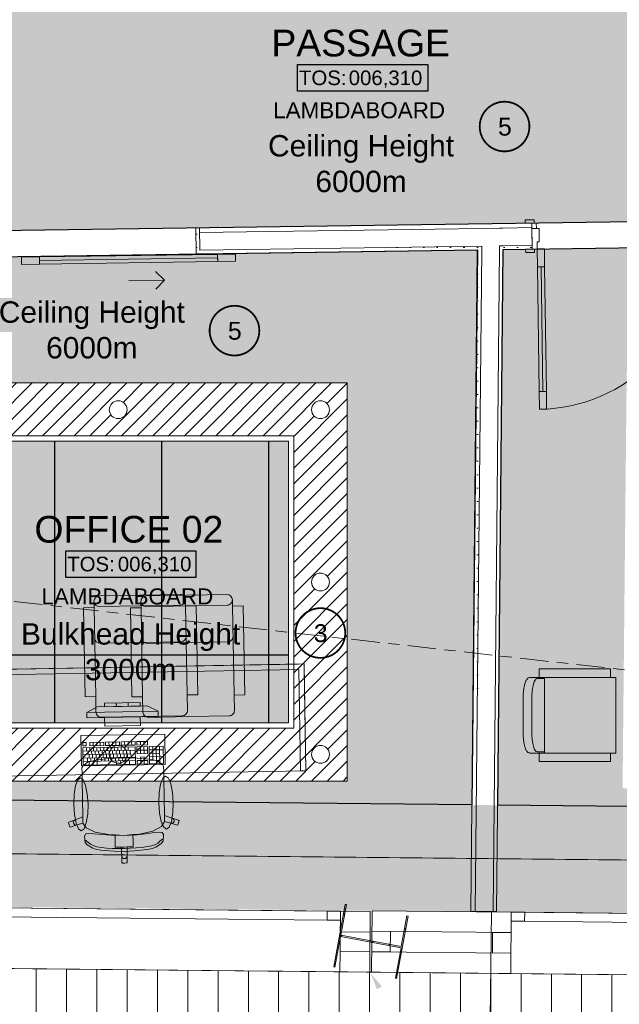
# Model space of a CAD drawing. Header units: millimetres. Extents: x -115474967 to 444143, y -74377 to 241828222.
# Tile 79 of 256: x -21396 to -18032, y 37920 to 43446. Entities that reach past the tile are written whole.
import ezdxf
from ezdxf.enums import TextEntityAlignment as Align

# ---------------------------------------------------------------- set-up
doc = ezdxf.new("R2010")
doc.units = ezdxf.units.MM
doc.header["$MEASUREMENT"] = 0
for name, pattern in [('Block C$0$DASHED2', [0.375, 0.25, -0.125]), ('Centre', [31.75, 6.35, -4.7625, 15.875, -4.7625]), ('PHANTOM', [2.5, 1.25, -0.25, 0.25, -0.25, 0.25, -0.25])]:
    doc.linetypes.add(name, pattern=pattern)
for name, color, linetype in [('0-HACH', 9, 'Continuous'), ('00-1 FloorFinish', 1, 'Continuous'), ('00-1 FloorLevel', 7, 'Continuous'), ('00-3 Elev 01', 7, 'Continuous'), ('00-5 Grid 01', 9, 'PHANTOM'), ('A-DOOR NUMBERS', 7, 'Continuous')]:
    doc.layers.add(name, color=color, linetype=linetype)
for name, color, linetype, lineweight in [('00-1 Labels', 4, 'Continuous', 35), ('1HATCH', 8, 'Continuous', 0), ('2 Windows', 1, 'Continuous', 25), ('A_WALL LOAD_Pen_No__161', 1, 'Continuous', 5), ('TEXT-2', 140, 'Continuous', 50)]:
    doc.layers.add(name, color=color, linetype=linetype, lineweight=lineweight)
doc.styles.add('ARIAL', font='arial.ttf')
pattern_1 = [(0, (-370653.09, -39732.55), (0, 75), [0, -75])]

# ---------------------------------------------------------------- blocks, each defined once
blk = doc.blocks.new('Room Tags')
at = {"layer": '00-1 FloorLevel', "color": 2}
blk.add_lwpolyline([(-571.3, -75.7), (646.5, -75.7), (646.5, -324.7), (-571.3, -324.7)], close=True, dxfattribs=at)
at = {"layer": '00-1 FloorFinish', "style": 'ARIAL'}
blk.add_attdef('F-FINISH', text='', height=150, dxfattribs=at).set_placement((5.1, -578), align=Align.CENTER)
at = {"layer": '00-1 FloorLevel', "style": 'ARIAL'}
blk.add_text('TOS:', height=136.36, dxfattribs=at).set_placement((-557.4, -200.2), align=Align.MIDDLE_LEFT)
blk.add_attdef('000,000', text='', height=136.4, dxfattribs=at).set_placement((606.9, -200.2), align=Align.MIDDLE_RIGHT)
at = {"layer": '00-1 Labels', "style": 'ARIAL'}
for tag, p in [('ROOM1?', (19, 746.2)), ('ROOM2?', (19, 373.1)), ('ROOM3?', (19, 0))]:
    blk.add_attdef(tag, text='', height=250, dxfattribs=at).set_placement(p, align=Align.CENTER)

msp = doc.modelspace()

# ---------------------------------------------------------------- hatches: boundary and pattern name
at = {"layer": '0-HACH', "ltscale": 5, "transparency": 33554559}
h = msp.add_hatch(dxfattribs=at)
h.set_pattern_fill('ANSI31', color=9, scale=500)
h.set_pattern_definition([(45, (2841.23, -19986.67), (-44.194174, 44.194174), [])])
h.paths.add_polyline_path([(-19858.33641, 41111.35789), (-19858.33641, 39469.83624), (-21827.7187, 39469.83624), (-21827.7187, 41111.35789)], flags=16)
edge = h.paths.add_edge_path()
edge.add_arc((-19708.33641, 39322.94558), 50, 0, 360)
edge = h.paths.add_edge_path()
edge.add_arc((-19708.33641, 40290.02258), 50, 0, 360)
edge = h.paths.add_edge_path()
edge.add_arc((-19708.33641, 41257.09959), 50, 0, 360)
edge = h.paths.add_edge_path()
edge.add_arc((-20843.02755, 41257.09959), 50, 0, 360)
edge = h.paths.add_edge_path()
edge.add_arc((-21977.7187, 41257.09959), 50, 0, 360)
edge = h.paths.add_edge_path()
edge.add_arc((-21977.7187, 39322.94558), 50, 0, 360)
edge = h.paths.add_edge_path()
edge.add_arc((-21977.7187, 40290.02258), 50, 0, 360)
edge = h.paths.add_edge_path()
edge.add_arc((-20843.02755, 39322.94558), 50, 0, 360)
h.paths.add_polyline_path([(-19558.33641, 41407.09959), (-22127.7187, 41407.09959), (-22127.7187, 39172.94558), (-19558.33641, 39172.94558)])
at = {"layer": '00-5 Grid 01', "linetype": 'ByBlock', "lineweight": 0, "true_color": 0xc7c8ca}
h = msp.add_hatch(dxfattribs=at)
h.set_pattern_fill('HATCH__GYPSUM', color=9, style=0, pattern_type=2)
h.set_pattern_definition(pattern_1)
h.paths.add_polyline_path([(-20385.5807, 42132.07763), (-20385.8666, 42152.07559), (-20387.65348, 42277.06282), (-20407.65144, 42276.77692), (-20405.57865, 42131.79173)])
h = msp.add_hatch(dxfattribs=at)
h.set_pattern_fill('HATCH__GYPSUM', color=9, style=0, pattern_type=2)
h.set_pattern_definition(pattern_1)
h.paths.add_polyline_path([(-20385.8666, 42152.0756), (-20385.58069, 42132.07764), (-18828.41568, 42154.33961), (-18828.21697, 42174.34457)])
h = msp.add_hatch(dxfattribs=at)
h.set_pattern_fill('HATCH__GYPSUM', color=9, style=0, pattern_type=2)
h.set_pattern_definition(pattern_1)
h.paths.add_polyline_path([(-18828.41572, 42154.33967), (-18803.41093, 42154.69715), (-18803.21218, 42174.70204), (-18828.21697, 42174.34456)])
h = msp.add_hatch(dxfattribs=at)
h.set_pattern_fill('HATCH__GYPSUM', color=9, style=0, pattern_type=2)
h.set_pattern_definition(pattern_1)
h.paths.add_polyline_path([(-18520.60365, 42178.74239), (-18683.67386, 42176.41103), (-18683.38799, 42156.41306), (-18520.31773, 42158.74438)])
h = msp.add_hatch(dxfattribs=at)
h.set_pattern_fill('HATCH__GYPSUM', color=9, style=0, pattern_type=2)
h.set_pattern_definition(pattern_1)
h.paths.add_polyline_path([(-18828.41572, 42154.33967), (-18865.2971, 38442.07612), (-18840.29834, 38441.82776), (-18803.41093, 42154.69715)])
h = msp.add_hatch(dxfattribs=at)
h.set_pattern_fill('STEEL', color=9, style=0, pattern_type=2)
h.set_pattern_definition([(45, (-389597.53, -50095.89), (-159.09903, 159.09903), []), (45, (-389650.56, -50042.85), (-159.09903, 159.09903), [])])
h.paths.add_polyline_path([(-19281.14544, 38065.23016), (-19216.07988, 38415.23369), (-19222.96197, 38416.51307), (-19254.85506, 38244.95235), (-19594.04388, 38308.00746), (-19562.15079, 38479.56818), (-19569.03288, 38480.84756), (-19634.09844, 38130.84403), (-19627.21635, 38129.56465), (-19595.32326, 38301.12537), (-19256.13444, 38238.07026), (-19288.02753, 38066.50954)])
h = msp.add_hatch(dxfattribs=at)
h.set_pattern_fill('PATTERN__DECK_II', color=9, style=0, pattern_type=2)
h.set_pattern_definition([(90, (-370653.1, -39732.55), (-170, 0), [])])
h.paths.add_polyline_path([(-24791.2793, 38155.42772), (-24899.99028, 35175.17037), (-21787.91622, 35052.7176), (-21692.45372, 37459.02348), (-21683.66339, 37680.6016), (-12732.89904, 37340.2223), (-12604.53983, 38030.72146), (-24630.48216, 38153.8315)])
at = {"layer": '1HATCH', "true_color": 0x636466, "transparency": 33554687}
h = msp.add_hatch(dxfattribs=at)
h.set_pattern_fill('AR-SAND', color=251, scale=50)
h.set_pattern_definition([(37.5, (8722.58, -59453.4), (-3.14967, 96.34119), [0, -76, 0, -85, 0, -81.25]), (7.5, (8722.58, -59453.4), (88.48884, 141.1073), [0, -41, 0, -68.5, 0, -26.25]), (327.5, (8661.08, -59453.4), (155.70709, 0.28295), [0, -25, 0, -90, 0, -117.5]), (317.5, (8661.08, -59453.4), (150.30633, 43.88378), [0, -12.5, 0, -59, 0, -67.5])])
h.paths.add_polyline_path([(-24974.0809, 44566.98805), (-17608.2382, 43741.36444), (-17249.60836, 46941.97918), (-12027.67829, 46356.86018), (-12833.18036, 42021.00784), (-14651.68424, 42359.06721), (-22972.74196, 42240.10505), (-22972.22783, 39080.39579), (-24974.0809, 39100.5989)])
h = msp.add_hatch(dxfattribs=at)
h.set_pattern_fill('AR-SAND', color=251, scale=50, angle=-7e-12)
h.paths.add_polyline_path([(-13262.24646, 38382.41493), (-24973.50811, 38501.97963), (-24973.50811, 39100.6379), (-13396.85774, 38983.80401), (-12027.1055, 46356.89918), (-11428.33354, 46289.80658), (-12898.997, 38378.74895), (-12899.78618, 38378.75691)])
h = msp.add_hatch(dxfattribs=at)
h.set_pattern_fill('AR-SAND', color=251, scale=50)
h.set_pattern_definition([(37.5, (4361, -29726.72), (-3.14967, 96.34119), [0, -76, 0, -85, 0, -81.25]), (7.5, (4361, -29726.72), (88.48884, 141.1073), [0, -41, 0, -68.5, 0, -26.25]), (327.5, (4299.5, -29726.72), (155.70709, 0.28295), [0, -25, 0, -90, 0, -117.5]), (317.5, (4299.5, -29726.72), (150.30633, 43.88378), [0, -12.5, 0, -59, 0, -67.5])])
h.paths.add_polyline_path([(-12859.67789, 41878.37711), (-14664.01918, 42213.87605), (-18683.38796, 42156.41306), (-18714.28116, 39037.42374), (-13397.43053, 38983.76501)])
h.paths.add_polyline_path([(-13480.30023, 39084.80231), (-18013.40039, 39132.06151), (-17990.21018, 41466.25156), (-14723.56716, 41512.95319), (-13085.51656, 41208.44003)], flags=16)
h.paths.add_polyline_path([(-13729.1847, 39387.41332), (-17710.43629, 39428.9193), (-17693.13399, 41170.46806), (-14749.08772, 41212.55767), (-13435.29388, 40968.32376)], flags=0)
h = msp.add_hatch(dxfattribs=at)
h.set_pattern_fill('AR-SAND', color=251, scale=50)
h.set_pattern_definition([(37.5, (4361.576, -29726.68), (-3.14967, 96.34119), [0, -76, 0, -85, 0, -81.25]), (7.5, (4361.58, -29726.68), (88.48884, 141.1073), [0, -41, 0, -68.5, 0, -26.25]), (327.5, (4300.076, -29726.68), (155.70709, 0.28295), [0, -25, 0, -90, 0, -117.5]), (317.5, (4300.08, -29726.68), (150.30633, 43.88378), [0, -12.5, 0, -59, 0, -67.5])])
h.paths.add_polyline_path([(-19557.76362, 39172.98458), (-22127.14591, 39172.98458), (-22127.14591, 41407.13859), (-19557.76362, 41407.13859)], flags=16)
h.paths.add_polyline_path([(-22827.14591, 39078.97638), (-18858.79498, 39038.92698), (-18827.84292, 42154.37867), (-22827.14591, 42097.20256)])
h = msp.add_hatch(dxfattribs=at)
h.set_pattern_fill('BOX', color=251, scale=50)
h.set_pattern_definition([(90, (4361.003, -29726.72), (-50, 6e-12), []), (90, (4373.503, -29726.72), (-50, 6e-12), []), (360, (4361.003, -29726.72), (6e-12, 50), [-12.5, 12.5]), (360, (4361.003, -29714.22), (6e-12, 50), [-12.5, 12.5]), (360, (4361.003, -29701.72), (6e-12, 50), [12.5, -12.5]), (360, (4361.003, -29689.22), (6e-12, 50), [12.5, -12.5]), (90, (4386.003, -29726.72), (-50, 6e-12), [12.5, -12.5]), (90, (4398.503, -29726.72), (-50, 6e-12), [12.5, -12.5])])
h.paths.add_polyline_path([(-21797.7187, 41081.35789), (-19888.33641, 41081.35789), (-19888.33641, 39499.83624), (-21797.7187, 39499.83624)])

# ---------------------------------------------------------------- linework, layer by layer
at = {"layer": '0-HACH', "color": 9, "linetype": 'Block C$0$DASHED2', "ltscale": 5, "transparency": 33554559, "const_width": 5}
msp.add_lwpolyline([(-11728.19468, 46323.40612), (-13147.92737, 38681.27648), (-24973.50811, 38800.62262)], dxfattribs=at)
at = {"layer": '00-3 Elev 01', "linetype": 'Continuous'}
for p, q in [((-21197.7187, 39499.83624), (-21197.7187, 41081.35789)), ((-20597.7187, 39499.83624), (-20597.7187, 41081.35789)), ((-19997.7187, 39499.83624), (-19997.7187, 41081.35789))]:
    msp.add_line(p, q, dxfattribs=at)
at = {"layer": '00-3 Elev 01'}
msp.add_line((-21797.7187, 39881.35789), (-19888.33641, 39881.35789), dxfattribs=at)
for points in [[(-24974.0809, 44566.98805), (-17608.2382, 43741.36444), (-17249.60836, 46941.97918), (-12027.67829, 46356.86018), (-12833.18036, 42021.00784), (-14651.68424, 42359.06721), (-22972.74196, 42240.10505), (-22972.22783, 39080.39579), (-24974.0809, 39100.5989)], [(-18682.81509, 42156.45207), (-14663.44631, 42213.91505), (-12859.10502, 41878.41611), (-13396.85766, 38983.80402), (-18713.70829, 39037.46274)], [(-22827.14583, 42097.20256), (-18827.84285, 42154.37868), (-18858.7949, 39038.92699), (-22826.65472, 39078.97143)]]:
    msp.add_lwpolyline(points, close=True, dxfattribs=at)
at = {"layer": '00-5 Grid 01', "color": 9, "linetype": 'ByBlock', "lineweight": 0, "true_color": 0xc7c8ca}
for p, q in [((-20387.65348, 42277.06282), (-20407.65144, 42276.77692)), ((-20407.65144, 42276.77692), (-20405.57865, 42131.79173)), ((-20407.65144, 42276.77692), (-20405.57865, 42131.79173)), ((-20385.8666, 42152.07559), (-20387.65348, 42277.06282)), ((-18802.21844, 42274.72643), (-20387.29609, 42252.06536)), ((-18702.1993, 42276.15639), (-18802.21844, 42274.72646)), ((-18685.10337, 42276.4008), (-18702.1993, 42276.15639)), ((-18522.03313, 42278.73216), (-18685.10337, 42276.4008)), ((-18559.65833, 42322.19873), (-18509.66344, 42322.91348)), ((-18559.38673, 42303.20067), (-18559.65833, 42322.19873)), ((-18509.39184, 42303.91542), (-18559.38673, 42303.20067)), ((-18522.39051, 42303.72959), (-18559.38673, 42303.20067)), ((-18522.39051, 42303.72959), (-18559.38673, 42303.20067)), ((-18522.39051, 42303.72959), (-18559.38673, 42303.20067)), ((-18522.39051, 42303.72959), (-18497.39306, 42304.08696)), ((-18521.96166, 42273.73265), (-18522.39051, 42303.72959)), ((-18522.03313, 42278.73214), (-18522.39051, 42303.72959)), ((-18522.03313, 42278.73214), (-18522.39051, 42303.72959)), ((-18522.03313, 42278.73214), (-18522.39051, 42303.72959)), ((-18521.96166, 42273.73265), (-18522.03313, 42278.73214)), ((-18521.96166, 42273.73265), (-18522.03313, 42278.73214)), ((-18521.96166, 42273.73265), (-18522.03313, 42278.73214)), ((-18481.96574, 42274.30445), (-18521.96166, 42273.73265)), ((-18496.96421, 42274.09003), (-18521.96166, 42273.73265)), ((-18521.96166, 42273.73265), (-18520.31772, 42158.7444)), ((-18520.60363, 42178.74236), (-18521.96166, 42273.73265)), ((-18520.60363, 42178.74236), (-18521.96166, 42273.73265)), ((-18520.60363, 42178.74236), (-18521.96166, 42273.73265)), ((-18509.66344, 42322.91348), (-18509.39184, 42303.91542)), ((-18497.39306, 42304.08696), (-18496.96421, 42274.09003)), ((-18480.89361, 42199.31212), (-18481.96574, 42274.30445)), ((-20385.86661, 42152.07559), (-18803.21218, 42174.7021)), ((-18803.21218, 42174.70204), (-18803.41093, 42154.69715)), ((-18803.21218, 42174.70204), (-18803.41093, 42154.69715)), ((-18703.39179, 42156.12708), (-18703.19304, 42176.13196)), ((-18703.39179, 42156.12708), (-18703.19304, 42176.13196)), ((-18703.19304, 42176.13196), (-18683.67386, 42176.41102)), ((-18683.67386, 42176.41104), (-18520.60362, 42178.74235)), ((-18520.31772, 42158.7444), (-18520.60363, 42178.74236)), ((-18520.31772, 42158.7444), (-18520.60363, 42178.74236)), ((-18520.31772, 42158.7444), (-18520.60363, 42178.74236)), ((-18492.89239, 42199.14058), (-18480.89361, 42199.31212)), ((-18492.32059, 42159.14466), (-18492.89239, 42199.14058)), ((-18492.32059, 42159.14466), (-18452.32467, 42159.71647)), ((-18452.32467, 42159.71647), (-18450.89517, 42059.72668)), ((-21285.41726, 42114.21259), (-21385.40704, 42112.78308)), ((-21385.40704, 42112.78308), (-21384.83524, 42072.78717)), ((-21284.84546, 42074.21668), (-21285.41726, 42114.21259)), ((-21285.13136, 42094.21463), (-20285.23354, 42108.50969)), ((-20385.5807, 42132.07763), (-20405.57865, 42131.79173)), ((-20385.5807, 42132.07763), (-20405.57865, 42131.79173)), ((-20185.52966, 42129.93716), (-20285.51944, 42128.50765)), ((-20285.51944, 42128.50765), (-20284.94764, 42088.51174)), ((-20184.95786, 42089.94124), (-20185.52966, 42129.93716)), ((-18803.41093, 42154.69715), (-18840.29834, 38441.82776)), ((-18740.30327, 38440.8343), (-18703.39179, 42156.12708)), ((-18557.31394, 42158.21548), (-18507.31905, 42158.93024)), ((-18520.31772, 42158.7444), (-18557.31394, 42158.21548)), ((-18520.31772, 42158.7444), (-18557.31394, 42158.21548)), ((-18520.31772, 42158.7444), (-18557.31394, 42158.21548)), ((-18557.04234, 42139.21743), (-18557.31394, 42158.21548)), ((-18507.04745, 42139.93218), (-18557.04234, 42139.21743)), ((-18520.31772, 42158.7444), (-18492.32059, 42159.14466)), ((-18507.31905, 42158.93024), (-18507.04745, 42139.93218)), ((-18490.89108, 42059.15488), (-18492.32059, 42159.14466)), ((-21384.83524, 42072.78717), (-21284.84546, 42074.21668)), ((-20284.94764, 42088.51174), (-20184.95786, 42089.94124)), ((-18450.89517, 42059.72668), (-18490.89108, 42059.15488)), ((-18460.88658, 41359.51231), (-18470.89312, 42059.44078)), ((-20583.48748, 41984.23344), (-20634.19712, 42033.51357)), ((-20783.46704, 41981.37442), (-20583.48748, 41984.23344)), ((-20583.48748, 41984.23344), (-20632.76762, 41933.52379)), ((-18480.88454, 41359.22641), (-18440.88863, 41359.79821)), ((-18479.45503, 41259.23662), (-18480.88454, 41359.22641)), ((-18440.88863, 41359.79821), (-18439.45912, 41259.80843)), ((-18439.45912, 41259.80843), (-18479.45503, 41259.23662)), ((-20978.30881, 40146.63416), (-20978.93632, 40181.72803)), ((-20949.47745, 40212.25958), (-20722.86563, 40216.31159)), ((-20496.2538, 40220.36361), (-20722.86563, 40216.31159)), ((-20714.95992, 40146.08279), (-20715.58743, 40181.17666)), ((-20686.12856, 40211.7082), (-20459.51674, 40215.76022)), ((-20465.09475, 40155.81088), (-20465.72226, 40190.90475)), ((-20232.90491, 40219.81224), (-20459.51674, 40215.76022)), ((-20201.74586, 40155.25951), (-20202.37337, 40190.35337)), ((-21038.29922, 40145.56148), (-20978.30881, 40146.63416)), ((-21029.36564, 39645.94543), (-21038.29922, 40145.56148)), ((-20969.37523, 39647.01811), (-20978.30881, 40146.63416)), ((-20721.79294, 40156.32118), (-20948.40477, 40152.26916)), ((-20774.95033, 40145.01011), (-20714.95992, 40146.08279)), ((-20766.01675, 39645.39406), (-20774.95033, 40145.01011)), ((-20721.79294, 40156.32118), (-20495.18112, 40160.3732)), ((-20706.02634, 39646.46674), (-20714.95992, 40146.08279)), ((-20458.44406, 40155.76981), (-20685.05588, 40151.71779)), ((-20405.10434, 40156.88356), (-20465.09475, 40155.81088)), ((-20456.16117, 39656.19483), (-20465.09475, 40155.81088)), ((-20458.44406, 40155.76981), (-20231.83223, 40159.82183)), ((-20396.17076, 39657.26751), (-20405.10434, 40156.88356)), ((-20141.75545, 40156.33219), (-20201.74586, 40155.25951)), ((-20192.81228, 39655.64346), (-20201.74586, 40155.25951)), ((-20132.82187, 39656.71614), (-20141.75545, 40156.33219)), ((-20718.11257, 39950.49376), (-20944.72439, 39946.44174)), ((-20718.11257, 39950.49376), (-20491.50075, 39954.54578)), ((-20454.76368, 39949.94239), (-20681.37551, 39945.89037)), ((-20454.76368, 39949.94239), (-20228.15186, 39953.99441)), ((-21817.63909, 39794.22574), (-19830.64859, 39829.75488)), ((-19830.11225, 39799.75968), (-21817.10275, 39764.23054)), ((-19830.64859, 39829.75488), (-19800.65338, 39830.29122)), ((-19819.92884, 39230.24575), (-19830.11225, 39799.75968)), ((-19800.65338, 39830.29122), (-19800.11704, 39800.29602)), ((-19800.11704, 39800.29602), (-19789.93363, 39230.78209)), ((-18450.63269, 39748.53178), (-18492.63269, 39748.53178)), ((-18081.83269, 39754.30955), (-18481.83269, 39754.30955)), ((-18450.63269, 39754.30955), (-18450.63269, 39330.60585)), ((-20969.37523, 39647.01811), (-21029.36564, 39645.94543)), ((-20967.83307, 39560.77149), (-20969.37523, 39647.01811)), ((-20706.02634, 39646.46674), (-20766.01675, 39645.39406)), ((-20704.48418, 39560.22011), (-20706.02634, 39646.46674)), ((-20456.16117, 39656.19483), (-20396.17076, 39657.26751)), ((-20454.61901, 39569.94821), (-20456.16117, 39656.19483)), ((-20192.81228, 39655.64346), (-20132.82187, 39656.71614)), ((-20191.27012, 39569.39683), (-20192.81228, 39655.64346)), ((-18522.63269, 39638.754), (-18522.63269, 39446.1614)), ((-21019.64943, 39558.84964), (-20960.19536, 39589.91753)), ((-20619.71336, 39566.00085), (-21019.64943, 39558.84964)), ((-20960.19536, 39589.91753), (-20680.24011, 39594.92337)), ((-20720.59128, 39614.20506), (-20920.55931, 39610.62945)), ((-20920.55931, 39610.62945), (-20920.20175, 39590.63265)), ((-20920.20175, 39590.63265), (-20720.23372, 39594.20825)), ((-20853.54574, 39591.82452), (-20853.9033, 39611.82132)), ((-20786.88973, 39593.01639), (-20787.24729, 39613.01319)), ((-20720.23372, 39594.20825), (-20720.59128, 39614.20506)), ((-20619.71336, 39566.00085), (-20680.24011, 39594.92337)), ((-20619.17702, 39536.00564), (-20619.71336, 39566.00085)), ((-21019.64943, 39558.84964), (-21019.11309, 39528.85444)), ((-21019.11309, 39528.85444), (-20619.17702, 39536.00564)), ((-20710.6897, 39535.36464), (-20937.30152, 39531.31262)), ((-20719.16104, 39534.21784), (-20919.12907, 39530.64224)), ((-20919.12907, 39530.64224), (-20918.23517, 39480.65023)), ((-20718.26714, 39484.22583), (-20719.16104, 39534.21784)), ((-20710.6897, 39535.36464), (-20484.07787, 39539.41666)), ((-20447.34081, 39534.81327), (-20673.95263, 39530.76125)), ((-20447.34081, 39534.81327), (-20220.72898, 39538.86529)), ((-20918.23517, 39480.65023), (-20718.26714, 39484.22583)), ((-21022.25052, 39389.68519), (-21041.83072, 39389.33508)), ((-21041.83072, 39389.33508), (-21041.484, 39369.94424)), ((-21041.484, 39369.94424), (-21021.90379, 39370.29435)), ((-20747.60758, 39365.50049), (-21041.31064, 39360.24882)), ((-21041.31064, 39360.24882), (-21039.57701, 39263.29462)), ((-21040.96391, 39340.85798), (-20747.26086, 39346.10965)), ((-21021.90379, 39370.29435), (-21022.25052, 39389.68519)), ((-21021.38371, 39341.20809), (-21021.73043, 39360.59893)), ((-21011.24688, 39321.99231), (-21011.5936, 39341.38315)), ((-20924.3495, 39391.43575), (-21002.67032, 39390.0353)), ((-21002.67032, 39390.0353), (-21002.32359, 39370.64446)), ((-21002.32359, 39370.64446), (-20924.00278, 39372.04491)), ((-21001.8035, 39341.55821), (-21002.15023, 39360.94904)), ((-20991.66668, 39322.34242), (-20992.0134, 39341.73326)), ((-20982.74339, 39370.99458), (-20983.09011, 39390.38542)), ((-20982.2233, 39341.90832), (-20982.57002, 39361.29916)), ((-20972.08647, 39322.69253), (-20972.4332, 39342.08337)), ((-20963.16318, 39371.34469), (-20963.50991, 39390.73553)), ((-20962.6431, 39342.25843), (-20962.98982, 39361.64927)), ((-20952.50627, 39323.04264), (-20952.85299, 39342.43348)), ((-20943.58298, 39371.6948), (-20943.92971, 39391.08564)), ((-20943.06289, 39342.60854), (-20943.40962, 39361.99938)), ((-20932.92607, 39323.39275), (-20933.27279, 39342.78359)), ((-20924.00278, 39372.04491), (-20924.3495, 39391.43575)), ((-20923.48269, 39342.95865), (-20923.82941, 39362.34949)), ((-20836.23859, 39393.01125), (-20914.5594, 39391.61081)), ((-20914.5594, 39391.61081), (-20914.21268, 39372.21997)), ((-20914.21268, 39372.21997), (-20835.89186, 39373.62041)), ((-20913.34586, 39323.74287), (-20913.69259, 39343.13371)), ((-20903.90249, 39343.30876), (-20904.24921, 39362.6996)), ((-20894.63247, 39372.57008), (-20894.9792, 39391.96092)), ((-20893.76566, 39324.09298), (-20894.11238, 39343.48382)), ((-20884.32228, 39343.65887), (-20884.66901, 39363.04971)), ((-20875.05227, 39372.92019), (-20875.39899, 39392.31103)), ((-20874.18546, 39324.44309), (-20874.53218, 39343.83393)), ((-20864.74208, 39344.00898), (-20865.0888, 39363.39982)), ((-20855.47207, 39373.2703), (-20855.81879, 39392.66114)), ((-20854.60525, 39324.7932), (-20854.95198, 39344.18404)), ((-20845.16188, 39344.3591), (-20845.5086, 39363.74994)), ((-20835.89186, 39373.62041), (-20836.23859, 39393.01125)), ((-20835.02505, 39325.14331), (-20835.37177, 39344.53415)), ((-20748.12767, 39394.58675), (-20826.44849, 39393.18631)), ((-20826.44849, 39393.18631), (-20826.10176, 39373.79547)), ((-20826.10176, 39373.79547), (-20747.78095, 39375.19591)), ((-20825.58167, 39344.70921), (-20825.9284, 39364.10005)), ((-20815.44484, 39325.49342), (-20815.79157, 39344.88426)), ((-20806.52156, 39374.14558), (-20806.86828, 39393.53642)), ((-20806.00147, 39345.05932), (-20806.34819, 39364.45016)), ((-20795.86464, 39325.84353), (-20796.21137, 39345.23437)), ((-20786.94135, 39374.49569), (-20787.28808, 39393.88653)), ((-20786.42127, 39345.40943), (-20786.76799, 39364.80027)), ((-20776.28444, 39326.19364), (-20776.63116, 39345.58448)), ((-20767.36115, 39374.8458), (-20767.70787, 39394.23664)), ((-20747.78095, 39375.19591), (-20748.12767, 39394.58675)), ((-20745.87396, 39268.54629), (-20747.60758, 39365.50049)), ((-20679.59696, 39395.81214), (-20738.33757, 39394.76181)), ((-20738.33757, 39394.76181), (-20737.99084, 39375.37097)), ((-20737.99084, 39375.37097), (-20679.25023, 39376.4213)), ((-20679.07687, 39366.72588), (-20737.81748, 39365.67555)), ((-20737.81748, 39365.67555), (-20737.12403, 39326.89387)), ((-20737.47076, 39346.28471), (-20678.73015, 39347.33504)), ((-20718.41064, 39375.72108), (-20718.75737, 39395.11192)), ((-20717.54383, 39327.24398), (-20718.23728, 39366.02566)), ((-20698.83044, 39376.07119), (-20699.17716, 39395.46203)), ((-20697.96362, 39327.59409), (-20698.65707, 39366.37577)), ((-20679.25023, 39376.4213), (-20679.59696, 39395.81214)), ((-20678.38342, 39327.9442), (-20679.07687, 39366.72588)), ((-20590.96596, 39368.30138), (-20669.28677, 39366.90094)), ((-20669.28677, 39366.90094), (-20667.55314, 39269.94674)), ((-20668.94004, 39347.5101), (-20590.61923, 39348.91054)), ((-20648.31967, 39289.68769), (-20649.70657, 39367.25105)), ((-20628.39274, 39270.64696), (-20630.12636, 39367.60116)), ((-20608.81253, 39270.99707), (-20610.54616, 39367.95127)), ((-20589.23233, 39271.34718), (-20590.96596, 39368.30138)), ((-21040.61718, 39321.46714), (-20771.38939, 39326.28117)), ((-21040.27046, 39302.0763), (-20746.56741, 39307.32797)), ((-21039.92373, 39282.68546), (-20746.22068, 39287.93713)), ((-21015.44848, 39283.1231), (-21015.7952, 39302.51394)), ((-20967.87877, 39290.78093), (-21013.6189, 39279.27107)), ((-21006.0051, 39302.689), (-21006.35183, 39322.07984)), ((-20995.86828, 39283.47321), (-20996.215, 39302.86405)), ((-20986.4249, 39303.03911), (-20986.77163, 39322.42995)), ((-20976.28807, 39283.82332), (-20976.6348, 39303.21416)), ((-20899.26549, 39299.15195), (-20967.87877, 39290.78093)), ((-20966.8447, 39303.38922), (-20967.19142, 39322.78006)), ((-20956.70787, 39284.17344), (-20957.05459, 39303.56428)), ((-20947.26449, 39303.73933), (-20947.61122, 39323.13017)), ((-20937.12767, 39284.52355), (-20937.47439, 39303.91439)), ((-20927.68429, 39304.08944), (-20928.03101, 39323.48028)), ((-20917.54746, 39284.87366), (-20917.89419, 39304.2645)), ((-20908.10409, 39304.43955), (-20908.45081, 39323.83039)), ((-20898.203, 39299.27274), (-20899.26549, 39299.15195)), ((-20897.96726, 39285.22377), (-20898.31398, 39304.61461)), ((-20818.22606, 39303.17856), (-20898.203, 39299.27274)), ((-20888.52388, 39304.78967), (-20888.87061, 39324.18051)), ((-20878.38706, 39285.57388), (-20878.73378, 39304.96472)), ((-20868.94368, 39305.13978), (-20869.2904, 39324.53062)), ((-20858.80685, 39285.92399), (-20859.15358, 39305.31483)), ((-20853.56508, 39266.62068), (-20853.9118, 39286.01152)), ((-20849.36348, 39305.48989), (-20849.7102, 39324.88073)), ((-20839.22665, 39286.2741), (-20839.57337, 39305.66494)), ((-20829.78327, 39305.84), (-20830.13, 39325.23084)), ((-20829.08982, 39267.05832), (-20829.43655, 39286.44916)), ((-20819.64645, 39286.62422), (-20819.99317, 39306.01505)), ((-20818.22606, 39303.17856), (-20738.1606, 39302.13444)), ((-20810.20307, 39306.19011), (-20810.54979, 39325.58095)), ((-20804.61457, 39267.49596), (-20804.96129, 39286.8868)), ((-20800.06624, 39286.97433), (-20800.41297, 39306.36517)), ((-20790.62287, 39306.54022), (-20790.96959, 39325.93106)), ((-20780.13931, 39267.9336), (-20780.48604, 39287.32444)), ((-20771.04266, 39306.89033), (-20771.38939, 39326.28117)), ((-20738.1606, 39302.13444), (-20737.09447, 39302.05171)), ((-20737.12403, 39326.89387), (-20678.38342, 39327.9442)), ((-20737.09447, 39302.05171), (-20668.22579, 39296.13899)), ((-20716.85038, 39288.4623), (-20736.43058, 39288.11219)), ((-20736.43058, 39288.11219), (-20736.08386, 39268.72135)), ((-20697.6169, 39308.20325), (-20717.1971, 39307.85314)), ((-20717.1971, 39307.85314), (-20716.85038, 39288.4623)), ((-20716.85038, 39288.4623), (-20697.27017, 39288.81241)), ((-20716.50365, 39269.07146), (-20716.85038, 39288.4623)), ((-20697.27017, 39288.81241), (-20697.6169, 39308.20325)), ((-20677.68997, 39289.16252), (-20697.27017, 39288.81241)), ((-20696.92345, 39269.42157), (-20697.27017, 39288.81241)), ((-20677.34325, 39269.77168), (-20677.68997, 39289.16252)), ((-20668.59332, 39328.11926), (-20609.85271, 39329.16959)), ((-20668.24659, 39308.72842), (-20589.92578, 39310.12886)), ((-20668.22579, 39296.13899), (-20622.10342, 39286.27171)), ((-20667.89987, 39289.33758), (-20609.15926, 39290.38791)), ((-20622.10342, 39286.27171), (-20619.95443, 39285.43267)), ((-18450.63269, 39336.38363), (-18492.63269, 39336.38363)), ((-18081.83269, 39330.60585), (-18481.83269, 39330.60585)), ((-21042.15914, 39256.71874), (-21046.54844, 39248.0383)), ((-21046.54844, 39248.0383), (-21045.99354, 39217.00497)), ((-21015.73652, 39278.35574), (-21042.15914, 39256.71874)), ((-21039.57701, 39263.29462), (-20745.87396, 39268.54629)), ((-21013.6189, 39279.27107), (-21015.73652, 39278.35574)), ((-21005.31165, 39263.90732), (-21005.65838, 39283.29816)), ((-20983.28392, 39264.30119), (-20983.63065, 39283.69203)), ((-20961.25619, 39264.69507), (-20961.60292, 39284.08591)), ((-20736.08386, 39268.72135), (-20677.34325, 39269.77168)), ((-20667.55314, 39269.94674), (-20589.23233, 39271.34718)), ((-20619.95443, 39285.43267), (-20592.77517, 39264.75413)), ((-20592.77517, 39264.75413), (-20588.07834, 39256.23615)), ((-20588.07834, 39256.23615), (-20587.52344, 39225.20282)), ((-19789.93363, 39230.78209), (-19819.92884, 39230.24575)), ((-21045.99354, 39217.00497), (-21045.34854, 39180.93267)), ((-21045.34854, 39180.93267), (-21041.61014, 38971.86065)), ((-20587.52344, 39225.20282), (-20586.87844, 39189.13052)), ((-20586.87844, 39189.13052), (-20583.14004, 38980.0585)), ((-21084.70053, 38955.40442), (-21119.9033, 38943.37162)), ((-21084.70053, 38955.40442), (-21089.78758, 38952.46128)), ((-21041.61014, 38971.86065), (-21084.70053, 38955.40442)), ((-21040.99763, 38937.60558), (-21041.61014, 38971.86065)), ((-20582.52753, 38945.80342), (-20583.14004, 38980.0585)), ((-20583.14004, 38980.0585), (-20539.48889, 38965.15328)), ((-20539.48889, 38965.15328), (-20534.29987, 38962.39388)), ((-20539.48889, 38965.15328), (-20503.87844, 38954.38668)), ((-20534.29987, 38962.39388), (-20530.57216, 38957.87648)), ((-20530.57216, 38957.87648), (-20528.87325, 38952.28881)), ((-21119.9033, 38943.37162), (-21121.77393, 38939.56796)), ((-21121.77393, 38939.56796), (-21113.90476, 38916.94376)), ((-21113.90476, 38916.94376), (-21110.06683, 38915.09137)), ((-21110.06683, 38915.09137), (-21074.86406, 38927.12417)), ((-21093.35141, 38947.81349), (-21094.84947, 38942.16865)), ((-21094.84947, 38942.16865), (-21094.05369, 38936.38613)), ((-21094.05369, 38936.38613), (-21091.08521, 38931.34627)), ((-21089.78758, 38952.46128), (-21093.35141, 38947.81349)), ((-21091.08521, 38931.34627), (-21086.39597, 38927.81634)), ((-21086.39597, 38927.81634), (-21080.69986, 38926.33373)), ((-21080.69986, 38926.33373), (-21074.86406, 38927.12417)), ((-21074.86406, 38927.12417), (-21040.87318, 38937.4133)), ((-21040.99763, 38937.60558), (-21040.87318, 38937.4133)), ((-21040.87318, 38937.4133), (-21023.04668, 38909.87243)), ((-21023.04668, 38909.87243), (-20972.92964, 38886.98544)), ((-20599.47554, 38917.44626), (-20648.74233, 38892.78219)), ((-20582.64503, 38945.60683), (-20599.47554, 38917.44626)), ((-20582.52753, 38945.80342), (-20582.64503, 38945.60683)), ((-20548.30805, 38936.53946), (-20582.64503, 38945.60683)), ((-20542.44771, 38935.95816), (-20548.30805, 38936.53946)), ((-20512.6976, 38925.77286), (-20548.30805, 38936.53946)), ((-20536.80824, 38937.64345), (-20542.44771, 38935.95816)), ((-20532.2482, 38941.33877), (-20536.80824, 38937.64345)), ((-20529.4618, 38946.48153), (-20532.2482, 38941.33877)), ((-20528.87325, 38952.28881), (-20529.4618, 38946.48153)), ((-20508.92835, 38927.76127), (-20512.6976, 38925.77286)), ((-20501.87302, 38950.65233), (-20508.92835, 38927.76127)), ((-20503.87844, 38954.38668), (-20501.87302, 38950.65233)), ((-21025.30733, 38876.27755), (-21031.81474, 38864.60928)), ((-21031.81474, 38864.60928), (-21027.87534, 38828.59)), ((-21008.13632, 38879.63436), (-21025.30733, 38876.27755)), ((-20979.18177, 38877.56119), (-21008.13632, 38879.63436)), ((-20933.77418, 38872.54382), (-20979.18177, 38877.56119)), ((-20972.92964, 38886.98544), (-20898.27638, 38872.42892)), ((-20882.76885, 38868.7895), (-20933.77418, 38872.54382)), ((-20898.27638, 38872.42892), (-20860.81845, 38870.71864)), ((-20810.44034, 38867.75705), (-20882.76885, 38868.7895)), ((-20860.81845, 38870.71864), (-20810.45217, 38868.41898)), ((-20860.81845, 38870.71864), (-20860.12643, 38832.01723)), ((-20760.20031, 38872.51778), (-20810.45217, 38868.41898)), ((-20810.44034, 38867.75705), (-20738.19498, 38871.37461)), ((-20722.82747, 38875.5661), (-20760.20031, 38872.51778)), ((-20760.20031, 38872.51778), (-20759.50829, 38833.81637)), ((-20738.19498, 38871.37461), (-20687.35647, 38876.94999)), ((-20648.74233, 38892.78219), (-20722.82747, 38875.5661)), ((-20687.35647, 38876.94999), (-20642.15728, 38883.58749)), ((-20642.15728, 38883.58749), (-20613.29535, 38886.69446)), ((-20613.29535, 38886.69446), (-20596.01531, 38883.95367)), ((-20601.17821, 38841.63421), (-20595.01754, 38846.88829)), ((-20596.01531, 38883.95367), (-20589.09491, 38872.5255)), ((-20595.01754, 38846.88829), (-20591.31405, 38849.57355)), ((-20589.09491, 38872.5255), (-20591.74409, 38836.38841)), ((-21024.97936, 38839.20019), (-21028.77649, 38841.75134)), ((-21027.87534, 38828.59), (-21017.10267, 38815.59219)), ((-21018.63479, 38834.16972), (-21024.97936, 38839.20019)), ((-21009.49167, 38828.17088), (-21018.63479, 38834.16972)), ((-21017.10267, 38815.59219), (-20985.71887, 38796.08632)), ((-20997.60574, 38818.31201), (-21009.49167, 38828.17088)), ((-20984.27231, 38810.86863), (-20997.60574, 38818.31201)), ((-20985.71887, 38796.08632), (-20965.64334, 38789.18989)), ((-20963.81105, 38804.96504), (-20984.27231, 38810.86863)), ((-20965.64334, 38789.18989), (-20939.68655, 38784.84993)), ((-20937.78123, 38800.48893), (-20963.81105, 38804.96504)), ((-20907.74005, 38797.32913), (-20937.78123, 38800.48893)), ((-20875.24676, 38795.37227), (-20907.74005, 38797.32913)), ((-20841.85754, 38794.50934), (-20875.24676, 38795.37227)), ((-20860.12643, 38832.01723), (-20859.5916, 38802.10624)), ((-20859.5916, 38802.10624), (-20826.172, 38802.70381)), ((-20809.13269, 38794.62588), (-20841.85754, 38794.50934)), ((-20826.172, 38802.70381), (-20809.28253, 38803.00581)), ((-20826.172, 38802.70381), (-20823.48386, 38752.8843)), ((-20792.39305, 38803.30781), (-20809.28253, 38803.00581)), ((-20809.13269, 38794.62588), (-20776.42459, 38795.67934)), ((-20792.39305, 38803.30781), (-20793.29842, 38753.42404)), ((-20758.97346, 38803.90538), (-20792.39305, 38803.30781)), ((-20776.42459, 38795.67934), (-20743.08756, 38797.73539)), ((-20759.50829, 38833.81637), (-20758.97346, 38803.90538)), ((-20678.31279, 38789.52352), (-20751.38347, 38781.23674)), ((-20743.08756, 38797.73539), (-20710.68501, 38800.85265)), ((-20710.68501, 38800.85265), (-20680.77599, 38805.08441)), ((-20680.77599, 38805.08441), (-20654.92284, 38810.48823)), ((-20652.52774, 38794.78868), (-20678.31279, 38789.52352)), ((-20654.92284, 38810.48823), (-20634.68571, 38817.11955)), ((-20632.7116, 38802.3984), (-20652.52774, 38794.78868)), ((-20634.68571, 38817.11955), (-20621.6269, 38825.03485)), ((-20602.0452, 38823.01378), (-20632.7116, 38802.3984)), ((-20621.6269, 38825.03485), (-20610.10103, 38835.31234)), ((-20610.10103, 38835.31234), (-20601.17821, 38841.63421)), ((-20591.74409, 38836.38841), (-20602.0452, 38823.01378)), ((-20939.68655, 38784.84993), (-20866.36633, 38779.18075)), ((-20866.36633, 38779.18075), (-20808.83583, 38778.02409)), ((-20823.48386, 38752.8843), (-20822.23266, 38747.18163)), ((-20823.48386, 38752.8843), (-20822.82423, 38715.99409)), ((-20822.23266, 38747.18163), (-20818.87421, 38742.38822)), ((-20818.87421, 38742.38822), (-20813.91981, 38739.23382)), ((-20813.91981, 38739.23382), (-20808.12372, 38738.19868)), ((-20751.38347, 38781.23674), (-20808.83583, 38778.02409)), ((-20802.36834, 38739.44037), (-20808.12372, 38738.19868)), ((-20797.52988, 38742.76987), (-20802.36834, 38739.44037)), ((-20794.34494, 38747.68028), (-20797.52988, 38742.76987)), ((-20793.29842, 38753.42404), (-20794.34494, 38747.68028)), ((-20793.29842, 38753.42404), (-20792.63879, 38716.53383)), ((-20822.82423, 38715.99409), (-20819.7522, 38713.05696)), ((-20819.7522, 38713.05696), (-20807.67802, 38713.27286)), ((-20795.60385, 38713.48876), (-20807.67802, 38713.27286)), ((-20792.63879, 38716.53383), (-20795.60385, 38713.48876)), ((-22440.7536, 38471.39901), (-19595.90247, 38442.29543)), ((-19670.89855, 38443.06266), (-22365.75753, 38470.63178)), ((-19569.03288, 38480.84756), (-19634.09844, 38130.84403)), ((-19594.04388, 38308.00746), (-19562.15079, 38479.56818)), ((-19562.15079, 38479.56818), (-19569.03288, 38480.84756)), ((-22366.26902, 38420.6344), (-19671.41003, 38393.06527)), ((-19670.89855, 38443.06266), (-19671.41003, 38393.06527)), ((-19595.90247, 38442.29543), (-19670.89855, 38443.06266)), ((-19595.90247, 38442.29543), (-19596.41396, 38392.29804)), ((-19595.90247, 38442.29543), (-19596.41396, 38392.29804)), ((-19595.90247, 38442.29543), (-19596.41396, 38392.29804)), ((-19281.14544, 38065.23016), (-19216.07988, 38415.23369)), ((-19222.96197, 38416.51307), (-19254.85506, 38244.95235)), ((-19216.07988, 38415.23369), (-19222.96197, 38416.51307)), ((-18637.62129, 38437.48767), (-18638.13306, 38387.49029)), ((-18637.62129, 38437.48767), (-18638.13306, 38387.49029)), ((-18637.62129, 38437.48767), (-18638.13306, 38387.49029)), ((-13037.91464, 38380.16904), (-18637.62129, 38437.48767)), ((-18637.62129, 38437.48767), (-18562.62522, 38436.72001)), ((-18562.62522, 38436.72001), (-18563.13699, 38386.72263)), ((-18562.62522, 38436.72001), (-13112.91071, 38380.9367)), ((-19671.41003, 38393.06527), (-19596.41396, 38392.29804)), ((-19596.41396, 38392.29804), (-19597.07889, 38327.30144)), ((-19596.41396, 38392.29804), (-19597.07889, 38327.30144)), ((-18638.13306, 38387.49029), (-18638.79837, 38322.4937)), ((-18638.13306, 38387.49029), (-18638.79837, 38322.4937)), ((-18563.13699, 38386.72263), (-18638.13306, 38387.49029)), ((-13113.42248, 38330.93932), (-18563.13699, 38386.72263)), ((-19627.21635, 38129.56465), (-19595.32326, 38301.12537)), ((-19597.07889, 38327.30144), (-19598.20416, 38217.3072)), ((-19597.07889, 38327.30144), (-19598.20416, 38217.3072)), ((-19597.07881, 38327.30144), (-19429.93453, 38325.5915)), ((-19595.32326, 38301.12537), (-19256.13444, 38238.07026)), ((-19254.85506, 38244.95235), (-19594.04388, 38308.00746)), ((-19419.25365, 38330.4824), (-18638.79839, 38322.49371)), ((-18638.79837, 38322.4937), (-18639.97545, 38207.49972)), ((-18638.79837, 38322.4937), (-18639.97545, 38207.49972)), ((-19256.13444, 38238.07026), (-19288.02753, 38066.50954)), ((-19598.20416, 38217.3072), (-19599.38058, 38102.31322)), ((-19598.20416, 38217.3072), (-19599.38058, 38102.31322)), ((-19598.2042, 38217.30723), (-19431.0598, 38215.59729)), ((-19420.43072, 38215.48846), (-18639.97546, 38207.49977)), ((-18639.97545, 38207.49972), (-18641.15253, 38092.50575)), ((-18639.97545, 38207.49972), (-18641.15253, 38092.50575)), ((-22444.23171, 38131.4168), (-19599.38058, 38102.31322)), ((-19634.09844, 38130.84403), (-19627.21635, 38129.56465)), ((-13041.44588, 38035.18711), (-18641.15253, 38092.50575)), ((-19288.02753, 38066.50954), (-19281.14544, 38065.23016))]:
    msp.add_line(p, q, dxfattribs=at)
for points in [[(-54456.94435, 45656.57439), (-56062.35025, 45547.27332), (-55796.90893, 41600.99565), (-54188.03735, 41707.10587), (-54075.54272, 40054.79325), (-43574.79122, 40770.91509), (-43361.83338, 37648.23791), (-42685.9071, 37694.33419), (-42737.57626, 38338.64182), (-19956.7994, 38106.13898), (-19919.55838, 38105.75896), (-12613.33474, 38030.80364), (-11021.93603, 46591.32569), (-40907.4193, 49940.00308), (-40995.92824, 49150.10199), (-54283.01855, 48283.99895), (-54271.06715, 48108.0128), (-54622.22745, 48084.10459)], [(-21285.13136, 42094.21463), (-20285.23354, 42108.50969), (-20285.51944, 42128.50765), (-21285.41726, 42114.21259)], [(-21284.84546, 42074.21668), (-20284.94764, 42088.51174), (-20285.23354, 42108.50969), (-21285.13136, 42094.21463)], [(-18480.88454, 41359.22641), (-18490.89108, 42059.15488), (-18470.89312, 42059.44078), (-18460.88658, 41359.51231)], [(-18460.88658, 41359.51231), (-18470.89312, 42059.44078), (-18450.89517, 42059.72668), (-18440.88863, 41359.79821)], [(-21847.63429, 39793.6894), (-19800.65338, 39830.29122), (-19789.93363, 39230.78209), (-21836.91454, 39194.18027)], [(-18570.63269, 39446.34838), (-18570.63269, 39638.56702), (-18570.17121, 39658.07354), (-18568.81393, 39676.80607), (-18566.59767, 39694.38241), (-18563.58977, 39710.2685), (-18563.44119, 39710.87916), (-18559.70137, 39724.70942), (-18555.36896, 39735.92796), (-18554.98244, 39736.6862), (-18550.15167, 39745.01666), (-18549.57422, 39745.74441), (-18544.39041, 39750.88108), (-18543.64738, 39751.52105), (-18542.79661, 39752.01886), (-18541.86396, 39752.35938), (-18536.4449, 39754.11268), (-18535.45252, 39754.28757), (-18534.94788, 39754.30955), (-18481.89719, 39754.30955), (-18481.89719, 39802.4577), (-18081.89719, 39802.4577), (-18081.89719, 39754.30955), (-18050.63269, 39754.30955), (-18050.63269, 39330.60585), (-18081.89719, 39330.60585), (-18081.89719, 39282.4577), (-18481.89719, 39282.4577), (-18481.89719, 39330.60585), (-18534.94788, 39330.60585), (-18535.45252, 39330.62784), (-18536.4449, 39330.80272), (-18541.86396, 39332.55602), (-18542.79661, 39332.89654), (-18543.64738, 39333.39435), (-18544.39041, 39334.03433), (-18549.57422, 39339.17099), (-18550.15167, 39339.89874), (-18554.98244, 39348.2292), (-18555.36896, 39348.98744), (-18559.70137, 39360.20599), (-18563.44119, 39374.03625), (-18563.58977, 39374.6469), (-18566.59767, 39390.533), (-18568.81393, 39408.10933), (-18570.17121, 39426.84186)], [(-21052.31969, 39428.24469), (-21049.28043, 39258.27186), (-20579.35555, 39266.67453), (-20582.39481, 39436.64736)], [(-21092.86569, 39042.28623), (-21088.78258, 38985.32661), (-21079.19381, 38937.14813), (-21065.55918, 38905.08554), (-21049.95444, 38894.02007), (-21034.75526, 38905.63634), (-21022.27559, 38938.16588), (-21014.41535, 38986.65636), (-21012.37118, 39043.72555), (-21016.45428, 39100.68517), (-21026.04306, 39148.86365), (-21039.67769, 39180.92624), (-21055.28243, 39191.99171), (-21070.48161, 39180.37544), (-21082.96127, 39147.8459), (-21090.82152, 39099.35542)], [(-20534.435, 39052.27146), (-20536.47917, 38995.20228), (-20544.33942, 38946.7118), (-20556.81909, 38914.18226), (-20572.01826, 38902.56599), (-20587.623, 38913.63146), (-20601.25763, 38945.69405), (-20610.84641, 38993.87253), (-20614.92951, 39050.83215), (-20612.88534, 39107.90134), (-20605.0251, 39156.39182), (-20592.54543, 39188.92136), (-20577.34625, 39200.53763), (-20561.74151, 39189.47216), (-20548.10688, 39157.40956), (-20538.51811, 39109.23109)], [(-19420.43073, 38215.48841), (-19419.25365, 38330.48244), (-19315.25572, 38329.41792), (-19316.4328, 38214.42389)], [(-18743.97337, 38208.56419), (-18742.79629, 38323.55822), (-18638.79837, 38322.4937), (-18639.97545, 38207.49967)], [(-24791.2793, 38155.42772), (-24899.99028, 35175.17037), (-21787.91622, 35052.7176), (-21692.45372, 37459.02348), (-21683.66339, 37680.6016), (-12732.89904, 37340.2223), (-12604.53983, 38030.72146), (-24630.48216, 38153.8315)]]:
    msp.add_lwpolyline(points, close=True, dxfattribs=at)
for points in [[(-18685.46074, 42301.39825), (-20387.65349, 42277.06282)], [(-18522.39053, 42303.72958), (-18685.46074, 42301.39825)], [(-20385.58069, 42132.07763), (-18828.41572, 42154.33967)], [(-18828.41572, 42154.33967), (-18865.2971, 38442.07612)], [(-18720.30426, 38440.63561), (-18683.38796, 42156.41306)], [(-18683.38796, 42156.41306), (-18520.31774, 42158.7444)], [(-19428.75811, 38440.58549), (-19595.90251, 38442.29543)], [(-19432.23622, 38100.60329), (-19428.75811, 38440.58549)], [(-19418.07657, 38445.47642), (-19421.6078, 38100.49449)], [(-18637.62131, 38437.48767), (-19418.07657, 38445.47642)], [(-18865.2971, 38442.07612), (-18840.29834, 38441.82776)], [(-18840.29834, 38441.82776), (-18740.30327, 38440.8343)], [(-18749.28377, 38438.63065), (-18760.1818, 37535.39911)], [(-18740.30327, 38440.8343), (-18720.30426, 38440.63561)], [(-19599.38061, 38102.31322), (-19432.23622, 38100.60329)], [(-19421.6078, 38100.49449), (-18641.15254, 38092.50575)]]:
    msp.add_lwpolyline(points, dxfattribs=at)
for centre, radius, start, end in [((-18492.32059, 42159.14466), 900, 270.81907443, 0.81907444), ((-20948.94111, 40182.26437), 30, 91.02438978, 181.02438978), ((-20948.94111, 40182.26437), 30, 181.02438978, 271.02438978), ((-20685.59222, 40181.713), 30, 91.02438977, 181.02438978), ((-20685.59222, 40181.713), 30, 181.02438978, 271.02438977), ((-20495.71746, 40190.36841), 30, 1.02438978, 91.02438978), ((-20495.71746, 40190.36841), 30, 271.02438978, 1.02438978), ((-20232.36857, 40189.81703), 30, 1.02438978, 91.02438977), ((-20232.36857, 40189.81703), 30, 271.02438977, 1.02438978), ((-20945.26073, 39976.43695), 30, 181.02438978, 271.02438978), ((-20681.91185, 39975.88557), 30, 181.02438978, 271.02438977), ((-20492.03709, 39984.54099), 30, 271.02438978, 1.02438978), ((-20228.6882, 39983.98961), 30, 271.02438977, 1.02438978), ((-20484.61421, 39569.41187), 30, 271.02438978, 1.02438978), ((-20221.26532, 39568.86049), 30, 271.02438977, 1.02438978), ((-20937.83786, 39561.30783), 30, 181.02438978, 271.02438978), ((-20674.48897, 39560.75645), 30, 181.02438978, 271.02438977)]:
    msp.add_arc(centre, radius, start, end, dxfattribs=at)
for centre, start_param, end_param in [((-18492.63269, 39638.754), 0, 1.5707963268), ((-18492.63269, 39446.1614), 1.5707963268, 3.1415926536)]:
    msp.add_ellipse(centre, major_axis=(0, 109.77778), ratio=0.2732793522, start_param=start_param, end_param=end_param, dxfattribs=at)
msp.add_solid([(-19390.97266, 38004.30864), (-19426.86422, 38093.6814), (-19363.92698, 38020.78011)], dxfattribs=at)
at = {"layer": '2 Windows', "linetype": 'Block C$0$DASHED2', "ltscale": 25, "const_width": 10}
for points in [[(-18814.94794, 42846.30751, -0.4198727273), (-18672.81559, 42985.72524, -0.4156451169), (-18536.10137, 42842.93776, -0.4067331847), (-18675.30364, 42706.86401, -0.4146350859), (-18814.94794, 42846.30751)], [(-20330.25539, 41700.85628, -0.4198727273), (-20188.12304, 41840.27401, -0.4156451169), (-20051.40882, 41697.48653, -0.4067331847), (-20190.61109, 41561.41278, -0.4146350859), (-20330.25539, 41700.85628)], [(-19848.22715, 40003.94124, -0.4198727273), (-19706.09479, 40143.35897, -0.4156451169), (-19569.38057, 40000.57149, -0.4067331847), (-19708.58285, 39864.49774, -0.4146350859), (-19848.22715, 40003.94124)]]:
    msp.add_lwpolyline(points, format="xyb", dxfattribs=at)
at = {"layer": 'A_WALL LOAD_Pen_No__161', "color": 1, "lineweight": 5}
for points in [[(-22127.7187, 41407.09959), (-19558.33641, 41407.09959), (-19558.33641, 39172.94558), (-22127.7187, 39172.94558)], [(-21827.7187, 41111.35789), (-19858.33641, 41111.35789), (-19858.33641, 39469.83624), (-21827.7187, 39469.83624)], [(-21797.7187, 41081.35789), (-19888.33641, 41081.35789), (-19888.33641, 39499.83624), (-21797.7187, 39499.83624)]]:
    msp.add_lwpolyline(points, close=True, dxfattribs=at)
for centre in [(-20843.02755, 41257.09959), (-19708.33641, 41257.09959), (-19708.33641, 40290.02258), (-20843.02755, 39322.94558), (-19708.33641, 39322.94558)]:
    msp.add_circle(centre, 50, dxfattribs=at)
at = {"layer": 'TEXT-2', "linetype": 'Centre', "lineweight": 0, "ltscale": 10}
msp.add_line((-4435.91114, 38276.91885), (-42135.38134, 42501.17023), dxfattribs=at)

# ---------------------------------------------------------------- block references
ref = msp.add_blockref('Room Tags', (-19494.37929, 43239.74999), dxfattribs=dict(xscale=0.6000000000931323, yscale=0.6000000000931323, zscale=0.6000000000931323))
ref.add_attrib('ROOM3?', 'PASSAGE', dxfattribs={"layer": '00-1 Labels', "height": 150, "style": 'ARIAL'}).set_placement((-19482.97929, 43239.74999), align=Align.CENTER)
ref.add_attrib('000,000', '006,310', dxfattribs={"layer": '00-1 FloorLevel', "height": 81.818182, "style": 'ARIAL'}).set_placement((-19136.78805, 43119.64425), align=Align.MIDDLE_RIGHT)
ref.add_attrib('F-FINISH', 'LAMBDABOARD', dxfattribs={"layer": '00-1 FloorFinish', "height": 90, "style": 'ARIAL'}).set_placement((-19491.33076, 42892.95048), align=Align.CENTER)
ref = msp.add_blockref('Room Tags', (-20794.75704, 40511.19034), dxfattribs=dict(xscale=0.6000000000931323, yscale=0.6000000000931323, zscale=0.6000000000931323))
ref.add_attrib('ROOM3?', 'OFFICE 02', dxfattribs={"layer": '00-1 Labels', "height": 150, "style": 'ARIAL'}).set_placement((-20783.35704, 40511.19034), align=Align.CENTER)
ref.add_attrib('000,000', '006,310', dxfattribs={"layer": '00-1 FloorLevel', "height": 81.818182, "style": 'ARIAL'}).set_placement((-20432.14479, 40391.0846), align=Align.MIDDLE_RIGHT)
ref.add_attrib('F-FINISH', 'LAMBDABOARD', dxfattribs={"layer": '00-1 FloorFinish', "height": 90, "style": 'ARIAL'}).set_placement((-20791.70852, 40164.39083), align=Align.CENTER)

# ---------------------------------------------------------------- texts
at = {"layer": 'A-DOOR NUMBERS', "color": 1, "width": 1949.9798819, "attachment_point": 1, "style": 'ARIAL'}
for s, insert, char_height in [('5', (-18712.5483, 42895.379), 100), ('\\pxqc;Ceiling Height\\P6000m', (-20455.62169, 42798.27005), 120), ('\\pxqc;Ceiling Height\\P6000m', (-21966.03317, 41865.0673), 120), ('5', (-20227.85575, 41749.92777), 100), ('\\pxqc;Bulkhead Height\\P3000m', (-21748.33867, 40059.03561), 120), ('3', (-19745.82751, 40053.01273), 100)]:
    msp.add_mtext(s, dxfattribs=dict(at, insert=insert, char_height=char_height))

doc.saveas('drawing.dxf')
